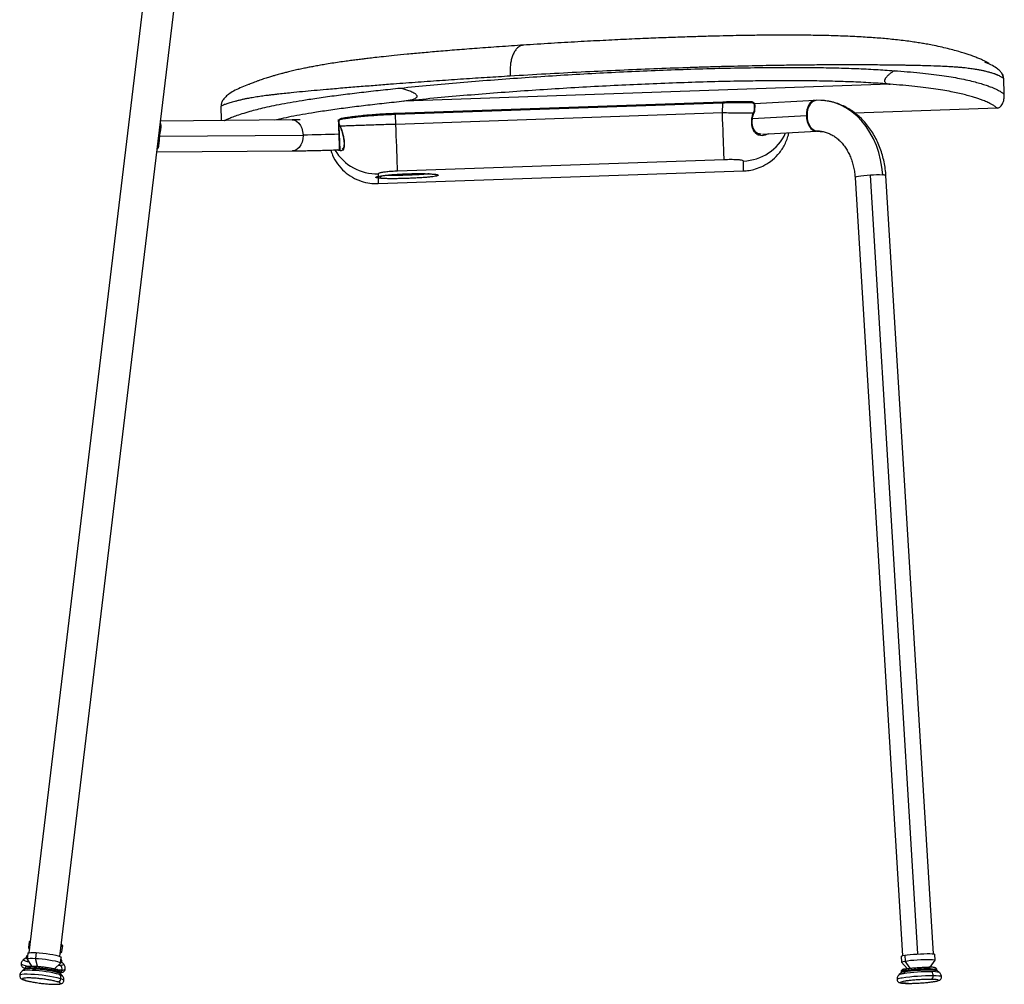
# Model space of a CAD drawing. Header units: millimetres. Extents: x 30 to 368, y 120 to 201.
# Tile 4 of 14: x 105 to 156, y 121 to 171. Entities that reach past the tile are written whole.
import ezdxf

# ---------------------------------------------------------------- set-up
doc = ezdxf.new("R2010")
doc.units = ezdxf.units.MM

msp = doc.modelspace()

# ---------------------------------------------------------------- linework, layer by layer
at = {"color": 7, "linetype": 'Continuous', "lineweight": 25}
for p, q in [((105.254, 122.639), (111.797, 177.004)), ((106.843, 122.448), (113.385, 176.813)), ((130.823, 169.571), (130.82, 169.57)), ((130.831, 169.571), (130.827, 169.57)), ((149.767, 167.549), (124.636, 166.666)), ((155.679, 167.03), (155.65, 167.839)), ((141.115, 166.624), (124.201, 166.034)), ((141.116, 166.573), (124.203, 165.982)), ((141.103, 166.063), (141.116, 166.573)), ((145.88, 166.714), (142.764, 166.54)), ((145.904, 166.712), (145.834, 166.708)), ((145.88, 166.714), (145.835, 166.708)), ((145.905, 166.712), (145.955, 166.718)), ((146.195, 166.714), (145.955, 166.716)), ((115.201, 165.673), (115.175, 166.417)), ((141.103, 166.063), (124.216, 165.474)), ((142.719, 166.03), (142.759, 166.126)), ((142.781, 166.212), (142.788, 166.441)), ((155.303, 166.316), (147.953, 166.058)), ((118.854, 165.702), (112.042, 165.647)), ((124.216, 165.474), (124.203, 165.982)), ((121.28, 164.982), (121.278, 164.982)), ((121.28, 164.982), (121.309, 164.16)), ((121.283, 165.456), (121.33, 165.359)), ((121.286, 165.478), (121.335, 165.376)), ((143.173, 164.961), (145.97, 165.117)), ((146.004, 165.117), (146.124, 165.114)), ((119.414, 164.902), (111.986, 164.842)), ((111.849, 164.045), (118.867, 164.102)), ((111.849, 164.045), (118.868, 164.102)), ((121.347, 164.162), (121.309, 164.16)), ((141.187, 163.643), (124.301, 163.054)), ((123.305, 162.407), (142.184, 163.066)), ((123.304, 162.919), (123.304, 162.782)), ((125.364, 162.929), (125.386, 162.929)), ((147.958, 162.725), (150.413, 122.482)), ((152.01, 122.579), (149.556, 162.823)), ((105.246, 123.2), (105.211, 122.904)), ((105.213, 122.894), (105.273, 122.8)), ((106.948, 122.695), (106.984, 122.991)), ((105.096, 122.375), (104.97, 122.289)), ((105.102, 122.417), (105.096, 122.368)), ((105.175, 122.607), (105.139, 122.311)), ((105.142, 122.301), (105.367, 121.949)), ((105.609, 122.643), (105.573, 122.347)), ((106.862, 122.609), (106.943, 122.686)), ((106.877, 122.102), (106.912, 122.398)), ((150.34, 122.446), (150.358, 122.148)), ((150.531, 122.506), (150.549, 122.207)), ((151.844, 121.89), (152.103, 122.249)), ((152.105, 122.254), (152.087, 122.553)), ((104.832, 122.065), (104.832, 122.065)), ((105.034, 121.788), (104.899, 121.696)), ((105.03, 121.824), (105.025, 121.782)), ((105.483, 121.813), (105.408, 121.724)), ((105.489, 121.862), (105.483, 121.813)), ((106.569, 121.804), (106.871, 122.093)), ((106.932, 122.147), (106.938, 122.196)), ((107.035, 122.04), (106.933, 122.154)), ((107.116, 121.79), (107.116, 121.79)), ((150.361, 122.143), (150.662, 121.817)), ((150.541, 121.711), (150.544, 121.661)), ((152.313, 121.617), (152.183, 121.718)), ((152.188, 121.714), (152.185, 121.76)), ((104.761, 121.472), (104.761, 121.471)), ((105.332, 121.519), (105.332, 121.519)), ((106.964, 121.447), (106.855, 121.569)), ((106.862, 121.561), (106.867, 121.603)), ((107.045, 121.197), (107.045, 121.197)), ((150.137, 121.251), (150.137, 121.251)), ((150.346, 121.606), (150.229, 121.49)), ((150.339, 121.648), (150.341, 121.602)), ((150.388, 121.33), (150.389, 121.329)), ((150.544, 121.661), (150.453, 121.552)), ((152.433, 121.391), (152.433, 121.391))]:
    msp.add_line(p, q, dxfattribs=at)
at = {"color": 8, "linetype": 'Continuous', "lineweight": 25}
for p, q in [((121.254, 165.733), (121.28, 164.982)), ((145.441, 165.916), (142.654, 165.76)), ((142.977, 164.983), (142.959, 164.99)), ((145.937, 165.117), (145.97, 165.117)), ((146.124, 165.117), (145.98, 165.119)), ((146.004, 165.118), (145.98, 165.119)), ((146.222, 165.109), (146.124, 165.117)), ((118.857, 164.102), (118.87, 164.102)), ((121.27, 164.117), (121.204, 164.157)), ((124.789, 162.918), (124.791, 162.841)), ((151.213, 122.576), (148.757, 162.844)), ((105.678, 121.936), (105.573, 122.347)), ((150.807, 121.836), (150.549, 122.207)), ((150.475, 121.778), (150.438, 121.761)), ((105.036, 121.214), (105.113, 121.193)), ((106.73, 121.129), (106.705, 121.135))]:
    msp.add_line(p, q, dxfattribs=at)
at = {"color": 7, "linetype": 'Continuous', "lineweight": 25, "flags": 128}
for points in [[(141.116, 166.573), (141.116, 166.583), (141.116, 166.593), (141.115, 166.601), (141.115, 166.609), (141.115, 166.616), (141.115, 166.62), (141.115, 166.623), (141.115, 166.624)], [(142.608, 166.636), (142.607, 166.636), (142.602, 166.636)], [(124.203, 165.982), (124.203, 165.992), (124.202, 166.002), (124.202, 166.011), (124.202, 166.019), (124.202, 166.025), (124.201, 166.03), (124.201, 166.033), (124.201, 166.034)], [(141.187, 163.643), (141.186, 163.692), (141.183, 163.776), (141.179, 163.893), (141.174, 164.043), (141.167, 164.223), (141.16, 164.431), (141.152, 164.663), (141.143, 164.916), (141.134, 165.186), (141.124, 165.471), (141.113, 165.764), (141.103, 166.063)], [(142.754, 166.212), (142.758, 166.34), (142.762, 166.441)], [(145.441, 165.916), (145.456, 165.763), (145.487, 165.616), (145.535, 165.48), (145.597, 165.36), (145.671, 165.26), (145.755, 165.185), (145.845, 165.137), (145.937, 165.117)], [(124.301, 163.054), (124.299, 163.102), (124.296, 163.186), (124.292, 163.304), (124.287, 163.453), (124.281, 163.633), (124.273, 163.841), (124.265, 164.073), (124.256, 164.326), (124.247, 164.597), (124.237, 164.881), (124.227, 165.175), (124.216, 165.474)], [(105.326, 123.232), (105.268, 123.219), (105.246, 123.201), (105.262, 123.177), (105.315, 123.151), (105.316, 123.15)], [(106.904, 122.959), (106.961, 122.972), (106.984, 122.991), (106.968, 123.014), (106.915, 123.041), (106.914, 123.041)], [(105.141, 122.327), (105.123, 122.337), (105.097, 122.361), (105.096, 122.368)], [(105.096, 122.368), (105.097, 122.361), (105.123, 122.337), (105.141, 122.327)], [(105.142, 122.301), (105.139, 122.31), (105.158, 122.329), (105.214, 122.343), (105.305, 122.35), (105.426, 122.352), (105.573, 122.347)], [(105.175, 122.607), (105.194, 122.625), (105.25, 122.638), (105.34, 122.646), (105.462, 122.648), (105.609, 122.643)], [(105.573, 122.347), (105.739, 122.336), (105.917, 122.32), (106.098, 122.298), (106.276, 122.272), (106.442, 122.244), (106.589, 122.214), (106.711, 122.184), (106.801, 122.154), (106.858, 122.127), (106.877, 122.104), (106.871, 122.093)], [(105.609, 122.643), (105.775, 122.632), (105.952, 122.615), (106.134, 122.594), (106.312, 122.568), (106.478, 122.54), (106.625, 122.51), (106.746, 122.479), (106.837, 122.45), (106.893, 122.423), (106.912, 122.399), (106.912, 122.398)], [(106.869, 122.663), (106.926, 122.676), (106.948, 122.695), (106.948, 122.695)], [(150.34, 122.446), (150.341, 122.45), (150.368, 122.468), (150.433, 122.486), (150.531, 122.506)], [(150.361, 122.143), (150.359, 122.152), (150.387, 122.169), (150.451, 122.188), (150.549, 122.207)], [(150.531, 122.506), (150.659, 122.525), (150.812, 122.543), (150.982, 122.559), (151.162, 122.572), (151.344, 122.583), (151.521, 122.589), (151.684, 122.592), (151.827, 122.591), (151.943, 122.586), (152.027, 122.576), (152.075, 122.564), (152.087, 122.553)], [(150.549, 122.207), (150.678, 122.227), (150.83, 122.245), (151, 122.261), (151.18, 122.274), (151.363, 122.284), (151.539, 122.291), (151.702, 122.294), (151.845, 122.293), (151.961, 122.287), (152.045, 122.278), (152.093, 122.266), (152.104, 122.25), (152.103, 122.249)], [(106.855, 121.569), (106.853, 121.57), (106.812, 121.596), (106.738, 121.624), (106.633, 121.654), (106.501, 121.684), (106.349, 121.713), (106.18, 121.741), (106.002, 121.766), (105.822, 121.786), (105.647, 121.802), (105.483, 121.813)], [(105.483, 121.813), (105.647, 121.802), (105.822, 121.786), (106.002, 121.766), (106.18, 121.741), (106.349, 121.713), (106.501, 121.684), (106.633, 121.654), (106.738, 121.624), (106.812, 121.596), (106.853, 121.57), (106.855, 121.569)], [(106.932, 122.147), (106.922, 122.134), (106.879, 122.118)], [(106.879, 122.118), (106.922, 122.134), (106.932, 122.147)], [(152.183, 121.718), (152.183, 121.719), (152.145, 121.732), (152.073, 121.742), (151.971, 121.749), (151.841, 121.752), (151.69, 121.752), (151.521, 121.747), (151.343, 121.739), (151.162, 121.728), (150.985, 121.714), (150.819, 121.698), (150.67, 121.68), (150.544, 121.661)], [(150.544, 121.661), (150.67, 121.68), (150.819, 121.698), (150.985, 121.714), (151.162, 121.728), (151.343, 121.739), (151.521, 121.747), (151.69, 121.752), (151.841, 121.752), (151.971, 121.749), (152.073, 121.742), (152.145, 121.732), (152.183, 121.719), (152.183, 121.718)], [(151.838, 121.802), (151.836, 121.821), (151.831, 121.839), (151.824, 121.855), (151.816, 121.869), (151.806, 121.88), (151.794, 121.887), (151.782, 121.891), (151.77, 121.891)]]:
    msp.add_lwpolyline(points, dxfattribs=at)
at = {"color": 8, "linetype": 'Continuous', "lineweight": 25, "flags": 128}
for points in [[(142.626, 166.585), (142.626, 166.596), (142.625, 166.606), (142.622, 166.615), (142.619, 166.624), (142.616, 166.63), (142.612, 166.634), (142.608, 166.636)], [(145.835, 166.708), (145.816, 166.704), (145.724, 166.661), (145.641, 166.589), (145.568, 166.49), (145.51, 166.368), (145.469, 166.227), (145.445, 166.075), (145.441, 165.916)], [(145.98, 165.119), (145.872, 165.145), (145.769, 165.209), (145.678, 165.309), (145.601, 165.44), (145.543, 165.595), (145.507, 165.766), (145.495, 165.944), (145.507, 166.121), (145.543, 166.288), (145.601, 166.437), (145.678, 166.559), (145.769, 166.649), (145.872, 166.703), (145.905, 166.712)], [(149.392, 162.855), (149.353, 163.252), (149.284, 163.641), (149.187, 164.02), (149.061, 164.385), (148.909, 164.733), (148.731, 165.061), (148.529, 165.366), (148.305, 165.645), (148.061, 165.896), (147.799, 166.117), (147.52, 166.305), (147.229, 166.46), (146.926, 166.579), (146.615, 166.662), (146.299, 166.709), (146.196, 166.715)], [(142.738, 166.146), (142.746, 166.141), (142.753, 166.136), (142.757, 166.131), (142.759, 166.128), (142.759, 166.126)], [(118.854, 165.702), (118.967, 165.687), (119.083, 165.633), (119.189, 165.543), (119.279, 165.423), (119.348, 165.277), (119.394, 165.112), (119.413, 164.938)], [(119.414, 164.902), (119.401, 164.727), (119.362, 164.56), (119.299, 164.41), (119.214, 164.283), (119.112, 164.187), (118.998, 164.126), (118.877, 164.103), (118.867, 164.102)], [(123.304, 162.782), (123.334, 162.785), (123.351, 162.789)], [(148.757, 162.844), (148.581, 162.831), (148.414, 162.816), (148.263, 162.799), (148.137, 162.78), (148.041, 162.762), (147.981, 162.743), (147.959, 162.727), (147.958, 162.725)], [(105.234, 122.156), (105.163, 122.175), (105.058, 122.208), (104.99, 122.239), (104.96, 122.266), (104.97, 122.289), (104.972, 122.29)], [(105.102, 122.418), (105.102, 122.411), (105.129, 122.386), (105.147, 122.377)], [(105.185, 121.923), (105.056, 121.956), (104.941, 121.993), (104.866, 122.026), (104.834, 122.056), (104.832, 122.065)], [(105.185, 121.923), (105.056, 121.956), (104.941, 121.992), (104.866, 122.026), (104.834, 122.056), (104.832, 122.064)], [(105.03, 121.824), (105.032, 121.829), (105.061, 121.847), (105.125, 121.859), (105.22, 121.866), (105.343, 121.867), (105.489, 121.862)], [(106.894, 121.979), (106.772, 121.974), (106.747, 121.974)], [(106.953, 121.742), (106.819, 121.736), (106.785, 121.736)], [(106.953, 121.741), (106.819, 121.736), (106.785, 121.736)], [(106.884, 122.168), (106.928, 122.183), (106.938, 122.196)], [(107.035, 122.04), (107.042, 122.031), (107.031, 122.008), (106.981, 121.99), (106.894, 121.979)], [(151.838, 121.802), (151.968, 121.799), (152.07, 121.792), (152.142, 121.782), (152.18, 121.768), (152.185, 121.76)], [(105.332, 121.519), (105.15, 121.525), (104.997, 121.524), (104.879, 121.515), (104.8, 121.5), (104.763, 121.478), (104.761, 121.471)], [(105.332, 121.519), (105.15, 121.525), (104.997, 121.524), (104.879, 121.515), (104.8, 121.5), (104.763, 121.478), (104.761, 121.472)], [(105.036, 121.214), (105.009, 121.218), (105.007, 121.219)], [(152.433, 121.391), (152.426, 121.401), (152.379, 121.418), (152.29, 121.43), (152.163, 121.439), (152.002, 121.443)], [(152.433, 121.391), (152.426, 121.402), (152.379, 121.418), (152.29, 121.431), (152.163, 121.439), (152.002, 121.443)]]:
    msp.add_lwpolyline(points, dxfattribs=at)
at = {"color": 8, "linetype": 'Continuous', "lineweight": 25}
for centre, radius, start, end in [((142.683, 166.001), 0.0458, 39.7539, 76.1963), ((142.766, 166.377), 0.165, 265.9011, 275.0659), ((142.773, 166.605), 0.165, 265.8988, 275.0705), ((-190.841, 154.159), 312.306, 1.98613, 2.1239), ((-63.351, 158.268), 184.751, 1.82771, 2.0828), ((121.304, 165.465), 0.0227, 145.0564, 202.2151), ((121.347, 165.363), 0.0177, 133.0572, 193.7838), ((142.101, 166.076), 2.5, 271.92, 335.1923), ((123.215, 165.419), 2.502, 210.6483, 272.034), ((121.319, 164.139), 0.053, 157.4324, 204.8642), ((123.289, 162.881), 0.19, 274.7118, 337.644), ((149.427, 162.599), 0.258, 60.1069, 97.7576), ((105.219, 120.49), 1.249, 81.2733, 104.7354), ((106.797, 121.754), 0.156, 296.1677, 355.365), ((106.988, 121.921), 0.183, 258.7362, 314.2136), ((106.988, 121.921), 0.183, 258.7362, 314.2136), ((150.524, 121.409), 0.302, 86.8677, 127.8396), ((106.736, 121.517), 0.156, 33.2155, 87.2238), ((106.784, 121.237), 0.277, 49.2819, 79.9937), ((106.882, 121.09), 0.194, 33.2155, 87.2238), ((106.882, 121.09), 0.194, 33.2155, 87.2238), ((150.369, 120.951), 0.379, 86.9923, 127.6269), ((150.369, 120.952), 0.378, 86.9843, 127.6405), ((150.507, 120.919), 0.635, 94.7993, 115.8077), ((152.018, 120.617), 1.043, 73.5588, 95.1091)]:
    msp.add_arc(centre, radius, start, end, dxfattribs=at)
at = {"color": 7, "linetype": 'Continuous', "lineweight": 25}
for centre, radius, start, end in [((121.389, 165.727), 0.043, 93.9898, 191.608), ((118.61, 237.921), 72.988, 270.63076, 272.09464), ((146.033, 163.403), 1.716, 91.7872, 93.1938), ((118.257, 164.897), 1.157, 0.2435, 2.0115), ((149.18, 156.735), 6.123, 88.0203, 93.9645), ((105.318, 122.98), 0.131, 215.2288, 253.3587), ((105.316, 120.758), 1.068, 81.0075, 105.3271), ((105.323, 120.629), 1.194, 82.3107, 104.0239), ((105.12, 114.964), 6.766, 75.3452, 87.5568), ((105.235, 115.903), 5.965, 75.3452, 87.5568), ((106.659, 121.691), 0.0861, 348.344, 83.1569), ((106.615, 121.784), 0.34, 352.8991, 35.0451), ((151.795, 113.141), 8.661, 89.7135, 98.3276), ((105.015, 114.11), 7.415, 75.3452, 87.5568), ((105.015, 114.11), 7.415, 75.3452, 87.5568), ((106.725, 121.296), 0.167, 271.8181, 356.054), ((106.596, 121.326), 0.299, 351.9282, 37.8568), ((150.587, 121.119), 0.543, 94.5806, 116.3707), ((151.948, 110.676), 10.767, 89.7135, 98.3276), ((151.948, 110.676), 10.767, 89.7135, 98.3276), ((151.876, 111.831), 9.825, 89.7135, 98.3276), ((151.841, 121.41), 0.164, 294.4061, 11.4425), ((151.641, 121.433), 0.361, 1.5619, 37.9896)]:
    msp.add_arc(centre, radius, start, end, dxfattribs=at)
for points, knots in [([(154.89, 168.616), (154.891, 168.616), (154.895, 168.617), (154.884, 168.627), (154.856, 168.646), (154.81, 168.672), (154.754, 168.701), (154.673, 168.742), (154.592, 168.78), (154.477, 168.832), (154.319, 168.9), (154.108, 168.983), (153.886, 169.063), (153.651, 169.141), (153.401, 169.218), (153.103, 169.302), (152.756, 169.392), (152.368, 169.483), (151.994, 169.561), (151.663, 169.624), (151.368, 169.674), (151.067, 169.722), (150.726, 169.77), (150.356, 169.816), (149.969, 169.86), (149.457, 169.91), (148.792, 169.963), (147.922, 170.014), (146.992, 170.051), (146.039, 170.075), (145.143, 170.085), (144.32, 170.088), (143.681, 170.085), (143.178, 170.081), (142.75, 170.076), (142.235, 170.069), (141.627, 170.057), (140.927, 170.042), (140.136, 170.021), (139.256, 169.993), (138.291, 169.959), (137.242, 169.918), (136.111, 169.868), (134.898, 169.809), (133.601, 169.74), (132.219, 169.66), (131.276, 169.599), (130.789, 169.568)], [0, 0, 0, 0, 0.005332, 0.028157, 0.048026, 0.064835, 0.078503, 0.089398, 0.10021, 0.111443, 0.133152, 0.155596, 0.1775, 0.194077, 0.212741, 0.233898, 0.25626, 0.278407, 0.299345, 0.313876, 0.325832, 0.338472, 0.35236, 0.367944, 0.383422, 0.397832, 0.42637, 0.457015, 0.490516, 0.522011, 0.551142, 0.577429, 0.60094, 0.612005, 0.625327, 0.6415, 0.6605, 0.682323, 0.70695, 0.7343, 0.764268, 0.796834, 0.831982, 0.869743, 0.910267, 0.953658, 1, 1, 1, 1]), ([(130.819, 169.571), (130.4, 169.543), (129.595, 169.489), (128.445, 169.405), (127.396, 169.324), (126.447, 169.246), (125.589, 169.172), (124.826, 169.101), (124.161, 169.035), (123.605, 168.977), (123.155, 168.928), (122.804, 168.887), (122.511, 168.852), (122.235, 168.818), (121.941, 168.78), (121.623, 168.737), (121.271, 168.686), (120.905, 168.63), (120.561, 168.575), (120.249, 168.521), (119.977, 168.471), (119.72, 168.422), (119.47, 168.372), (119.206, 168.316), (118.934, 168.254), (118.68, 168.193), (118.456, 168.136), (118.275, 168.089), (118.13, 168.049), (118.014, 168.016), (117.913, 167.987), (117.818, 167.96), (117.725, 167.932), (117.616, 167.899), (117.496, 167.861), (117.367, 167.819), (117.236, 167.774), (117.097, 167.725), (116.959, 167.673), (116.83, 167.622), (116.725, 167.578), (116.641, 167.543), (116.614, 167.533), (116.599, 167.528)], [0, 0, 0, 0, 0.051943, 0.099837, 0.144022, 0.184503, 0.221163, 0.255468, 0.285461, 0.311076, 0.332324, 0.34896, 0.36177, 0.375065, 0.389242, 0.404999, 0.422731, 0.442948, 0.462564, 0.478722, 0.494681, 0.507959, 0.522567, 0.53885, 0.55673, 0.575136, 0.590528, 0.60484, 0.615986, 0.625883, 0.634601, 0.643309, 0.65421, 0.668802, 0.687026, 0.7088, 0.734016, 0.762534, 0.800992, 0.844044, 0.891555, 0.943457, 1, 1, 1, 1]), ([(155.65, 167.839), (155.648, 167.841), (155.644, 167.845), (155.607, 167.873), (155.55, 167.911), (155.473, 167.956), (155.404, 167.99), (155.347, 168.015), (155.315, 168.029), (155.28, 168.043), (155.243, 168.057), (155.203, 168.072), (155.141, 168.094), (155.045, 168.125), (154.894, 168.169), (154.744, 168.207), (154.618, 168.234), (154.538, 168.251), (154.451, 168.268), (154.356, 168.286), (154.253, 168.304), (154.14, 168.323), (154.017, 168.342), (153.885, 168.361), (153.739, 168.38), (153.573, 168.398), (153.378, 168.416), (153.148, 168.434), (152.877, 168.451), (152.561, 168.467), (152.124, 168.486), (151.536, 168.505), (150.963, 168.519), (150.547, 168.526), (150.323, 168.53), (150.092, 168.533), (149.854, 168.537), (149.61, 168.539), (149.133, 168.544), (148.405, 168.549), (147.405, 168.551), (146.381, 168.547), (145.342, 168.538), (144.156, 168.523), (142.823, 168.5), (141.709, 168.474), (140.961, 168.455), (140.577, 168.444), (140.193, 168.433), (139.811, 168.421), (139.428, 168.408), (138.602, 168.38), (137.317, 168.332), (135.564, 168.257), (133.775, 168.171), (131.953, 168.075), (130.738, 168.003), (130.124, 167.967)], [0, 0, 0, 0, 0.036659, 0.074743, 0.114253, 0.141116, 0.168616, 0.175927, 0.183283, 0.190686, 0.198135, 0.205629, 0.213168, 0.23046, 0.250647, 0.273722, 0.281071, 0.288671, 0.296522, 0.304625, 0.312981, 0.321592, 0.330457, 0.339573, 0.348535, 0.358483, 0.369416, 0.381341, 0.394265, 0.40819, 0.423112, 0.447928, 0.473706, 0.480622, 0.487607, 0.49466, 0.50178, 0.508967, 0.516221, 0.543282, 0.570111, 0.596753, 0.623246, 0.649605, 0.686253, 0.722585, 0.732052, 0.741498, 0.750924, 0.760329, 0.769713, 0.779076, 0.821199, 0.864347, 0.908539, 0.953764, 1, 1, 1, 1]), ([(155.65, 167.839), (155.644, 167.885), (155.632, 167.981), (155.557, 168.12), (155.439, 168.257), (155.248, 168.409), (154.988, 168.559), (154.775, 168.641), (154.667, 168.683)], [0, 0, 0, 0, 0.100069, 0.211637, 0.342032, 0.49677, 0.746463, 1, 1, 1, 1]), ([(124.445, 167.35), (124.954, 167.402), (125.969, 167.506), (127.534, 167.643), (129.11, 167.769), (130.704, 167.885), (132.314, 167.991), (133.938, 168.087), (135.573, 168.173), (137.215, 168.248), (138.859, 168.313), (140.501, 168.364), (142.141, 168.401), (143.596, 168.419), (144.862, 168.422), (145.939, 168.415), (147, 168.395), (148.035, 168.362), (149.039, 168.315), (149.665, 168.27), (149.978, 168.248)], [0, 0, 0, 0, 0.062657, 0.124781, 0.18668, 0.248579, 0.310598, 0.372826, 0.435114, 0.497451, 0.559716, 0.621831, 0.683969, 0.746378, 0.78833, 0.830494, 0.872583, 0.914806, 0.957404, 1, 1, 1, 1]), ([(149.978, 168.248), (149.899, 168.192), (149.78, 168.107), (149.626, 167.969), (149.542, 167.873), (149.502, 167.798), (149.489, 167.76), (149.483, 167.724), (149.488, 167.684), (149.512, 167.643), (149.596, 167.579), (149.689, 167.563), (149.762, 167.551)], [0, 0, 0, 0, 0.250488, 0.376183, 0.501212, 0.535746, 0.567053, 0.596906, 0.627371, 0.683442, 0.752852, 1, 1, 1, 1]), ([(149.978, 168.248), (150.208, 168.231), (150.67, 168.197), (151.313, 168.137), (151.91, 168.071), (152.452, 168.001), (152.938, 167.927), (153.393, 167.846), (153.805, 167.758), (154.172, 167.667), (154.482, 167.579), (154.743, 167.496), (155.007, 167.401), (155.244, 167.3), (155.431, 167.203), (155.553, 167.126), (155.627, 167.071), (155.671, 167.036), (155.676, 167.032), (155.679, 167.03)], [0, 0, 0, 0, 0.042169, 0.084473, 0.127145, 0.16979, 0.212097, 0.254314, 0.305005, 0.355544, 0.405616, 0.455485, 0.505276, 0.58828, 0.671072, 0.753493, 0.835687, 0.917826, 1, 1, 1, 1]), ([(155.629, 167.854), (155.629, 167.903), (155.629, 168.001), (155.555, 168.109), (155.517, 168.163)], [0, 0, 0, 0, 0.499972, 1, 1, 1, 1]), ([(130.124, 167.967), (129.728, 167.942), (128.921, 167.893), (127.704, 167.813), (126.459, 167.728), (125.196, 167.638), (124.084, 167.555), (123.119, 167.48), (122.292, 167.414), (121.447, 167.345), (120.674, 167.279), (119.982, 167.217), (119.374, 167.161), (118.724, 167.097), (118.275, 167.049), (117.995, 167.018), (117.907, 167.008), (117.821, 166.998), (117.736, 166.988), (117.653, 166.978), (117.487, 166.957), (117.24, 166.925), (116.927, 166.878), (116.671, 166.833), (116.464, 166.794), (116.3, 166.759), (116.163, 166.727), (116.024, 166.693), (115.889, 166.658), (115.751, 166.62), (115.629, 166.584), (115.486, 166.538), (115.349, 166.49), (115.245, 166.448), (115.186, 166.422), (115.179, 166.419), (115.175, 166.417)], [0, 0, 0, 0, 0.042987, 0.087404, 0.133268, 0.180527, 0.229156, 0.260586, 0.29378, 0.328747, 0.365481, 0.394079, 0.42372, 0.454393, 0.496391, 0.502016, 0.507669, 0.51335, 0.519058, 0.524793, 0.530555, 0.55428, 0.580924, 0.61052, 0.629348, 0.649197, 0.670052, 0.684242, 0.709478, 0.735033, 0.760911, 0.78711, 0.842505, 0.896458, 0.948959, 1, 1, 1, 1]), ([(116.6, 167.528), (116.48, 167.485), (116.243, 167.401), (115.905, 167.244), (115.628, 167.08), (115.42, 166.914), (115.281, 166.757), (115.188, 166.59), (115.179, 166.471), (115.175, 166.415)], [0, 0, 0, 0, 0.206816, 0.406293, 0.58982, 0.712476, 0.820311, 0.914425, 1, 1, 1, 1]), ([(149.762, 167.551), (149.438, 167.575), (148.79, 167.623), (147.744, 167.673), (146.672, 167.706), (145.563, 167.725), (144.425, 167.73), (143.26, 167.724), (141.952, 167.706), (140.511, 167.674), (138.914, 167.624), (137.315, 167.562), (135.696, 167.487), (134.077, 167.402), (132.46, 167.307), (130.856, 167.202), (129.274, 167.086), (127.708, 166.96), (126.16, 166.824), (125.155, 166.721), (124.651, 166.669)], [0, 0, 0, 0, 0.04483, 0.08948, 0.134283, 0.177755, 0.223336, 0.269295, 0.314256, 0.375621, 0.436097, 0.498654, 0.560449, 0.62354, 0.68682, 0.749256, 0.812167, 0.874393, 0.93705, 1, 1, 1, 1]), ([(149.767, 167.549), (149.767, 167.549), (149.767, 167.549), (149.768, 167.549), (149.768, 167.549), (149.769, 167.549), (149.769, 167.549), (149.769, 167.549), (149.769, 167.549), (149.767, 167.55), (149.764, 167.55), (149.762, 167.551)], [0, 0, 0, 0, 0.045265, 0.083228, 0.115533, 0.144795, 0.174442, 0.207785, 0.247216, 0.413469, 1, 1, 1, 1]), ([(155.303, 166.316), (155.302, 166.317), (155.3, 166.319), (155.28, 166.335), (155.248, 166.361), (155.2, 166.397), (155.142, 166.437), (155.075, 166.478), (155.007, 166.516), (154.926, 166.559), (154.828, 166.606), (154.715, 166.656), (154.578, 166.712), (154.41, 166.774), (154.205, 166.843), (153.966, 166.916), (153.691, 166.992), (153.376, 167.069), (153.022, 167.146), (152.616, 167.222), (152.147, 167.297), (151.627, 167.369), (151.055, 167.435), (150.436, 167.496), (149.99, 167.531), (149.767, 167.549)], [0, 0, 0, 0, 0.057073, 0.112551, 0.170396, 0.225842, 0.282003, 0.319323, 0.355047, 0.391311, 0.429178, 0.465636, 0.500709, 0.543677, 0.585261, 0.625519, 0.669828, 0.711543, 0.750798, 0.79279, 0.834283, 0.875535, 0.917163, 0.958463, 1, 1, 1, 1]), ([(124.445, 167.35), (124.588, 167.315), (124.808, 167.262), (125.063, 167.153), (125.196, 167.072), (125.26, 167.014), (125.288, 166.972), (125.298, 166.947), (125.302, 166.924), (125.3, 166.892), (125.279, 166.853), (125.201, 166.791), (124.99, 166.719), (124.787, 166.689), (124.651, 166.669)], [0, 0, 0, 0, 0.249786, 0.381719, 0.449143, 0.498973, 0.514399, 0.528475, 0.541896, 0.555463, 0.585885, 0.624479, 0.749492, 1, 1, 1, 1]), ([(155.303, 166.316), (155.328, 166.319), (155.38, 166.326), (155.455, 166.37), (155.524, 166.439), (155.607, 166.57), (155.672, 166.772), (155.676, 166.943), (155.679, 167.03)], [0, 0, 0, 0, 0.083999, 0.178969, 0.289164, 0.415832, 0.704658, 1, 1, 1, 1]), ([(124.651, 166.669), (124.647, 166.668), (124.64, 166.667), (124.635, 166.666), (124.633, 166.666), (124.633, 166.666), (124.633, 166.666), (124.633, 166.666), (124.633, 166.666), (124.633, 166.666), (124.634, 166.666), (124.635, 166.666), (124.635, 166.666), (124.636, 166.666)], [0, 0, 0, 0, 0.633392, 0.80242, 0.833146, 0.857329, 0.872456, 0.885261, 0.897518, 0.911051, 0.927365, 0.958843, 1, 1, 1, 1]), ([(142.602, 166.636), (142.485, 166.638), (142.251, 166.642), (141.881, 166.641), (141.501, 166.636), (141.244, 166.628), (141.115, 166.624)], [0, 0, 0, 0, 0.249205, 0.498406, 0.748401, 1, 1, 1, 1]), ([(142.626, 166.585), (142.507, 166.587), (142.269, 166.591), (141.893, 166.59), (141.508, 166.585), (141.247, 166.577), (141.116, 166.573)], [0, 0, 0, 0, 0.249998, 0.498422, 0.748413, 1, 1, 1, 1]), ([(142.788, 166.441), (142.788, 166.454), (142.787, 166.479), (142.777, 166.517), (142.76, 166.551), (142.729, 166.591), (142.678, 166.627), (142.631, 166.633), (142.608, 166.636)], [0, 0, 0, 0, 0.123028, 0.248591, 0.374822, 0.501899, 0.752598, 1, 1, 1, 1]), ([(142.762, 166.441), (142.761, 166.45), (142.761, 166.47), (142.753, 166.498), (142.74, 166.523), (142.717, 166.552), (142.679, 166.579), (142.644, 166.583), (142.626, 166.585)], [0, 0, 0, 0, 0.124103, 0.24876, 0.373137, 0.49832, 0.748376, 1, 1, 1, 1]), ([(149.552, 162.822), (149.55, 162.876), (149.542, 163.052), (149.5, 163.349), (149.427, 163.71), (149.327, 164.061), (149.202, 164.4), (149.053, 164.725), (148.88, 165.033), (148.684, 165.321), (148.468, 165.588), (148.232, 165.83), (147.979, 166.046), (147.711, 166.234), (147.43, 166.393), (147.139, 166.522), (146.84, 166.62), (146.535, 166.683), (146.319, 166.714), (146.205, 166.714), (146.195, 166.714)], [0, 0, 0, 0, 0.0263843, 0.0877346, 0.1491161, 0.2105206, 0.2719329, 0.3333274, 0.3946673, 0.455904, 0.5169787, 0.5778264, 0.6383829, 0.698593, 0.75842, 0.8178532, 0.8769121, 0.935647, 0.9941344, 1, 1, 1, 1]), ([(124.201, 166.033), (124.064, 166.028), (123.789, 166.017), (123.381, 165.994), (122.986, 165.966), (122.609, 165.933), (122.255, 165.896), (121.93, 165.856), (121.634, 165.814), (121.469, 165.785), (121.386, 165.77)], [0, 0, 0, 0, 0.124741, 0.249535, 0.374927, 0.499762, 0.624247, 0.749785, 0.874838, 1, 1, 1, 1]), ([(142.694, 166.046), (142.57, 166.047), (142.322, 166.051), (141.925, 166.055), (141.518, 166.06), (141.241, 166.062), (141.103, 166.063)], [0, 0, 0, 0, 0.24871, 0.498302, 0.749322, 1, 1, 1, 1]), ([(143.019, 164.977), (143.002, 164.978), (142.94, 164.984), (142.856, 165.039), (142.769, 165.131), (142.71, 165.237), (142.667, 165.363), (142.639, 165.53), (142.644, 165.71), (142.672, 165.886), (142.703, 165.981), (142.719, 166.031)], [0, 0, 0, 0, 0.050288, 0.188378, 0.299181, 0.403957, 0.503927, 0.624823, 0.789849, 0.889, 1, 1, 1, 1]), ([(142.694, 166.046), (142.702, 166.065), (142.715, 166.099), (142.731, 166.132), (142.738, 166.146)], [0, 0, 0, 0, 0.557643, 1, 1, 1, 1]), ([(142.738, 166.146), (142.742, 166.157), (142.751, 166.178), (142.753, 166.2), (142.754, 166.212)], [0, 0, 0, 0, 0.499144, 1, 1, 1, 1]), ([(142.759, 166.126), (142.765, 166.14), (142.777, 166.167), (142.78, 166.197), (142.781, 166.212)], [0, 0, 0, 0, 0.49642, 1, 1, 1, 1]), ([(112.028, 165.531), (112.033, 165.52), (112.044, 165.495), (112.053, 165.451), (112.059, 165.396), (112.058, 165.325), (112.05, 165.245), (112.036, 165.159), (112.023, 165.082), (112.005, 164.981), (111.993, 164.898), (111.986, 164.842)], [0, 0, 0, 0, 0.076917, 0.163931, 0.262357, 0.371793, 0.516371, 0.629888, 0.728851, 0.815084, 1, 1, 1, 1]), ([(119.264, 165.707), (119.221, 165.707), (119.087, 165.705), (118.95, 165.703), (118.865, 165.702), (118.856, 165.702)], [0, 0, 0, 0, 0.301841, 0.920326, 1, 1, 1, 1]), ([(121.375, 165.769), (121.358, 165.763), (121.327, 165.752), (121.288, 165.711), (121.268, 165.667), (121.257, 165.624), (121.253, 165.577), (121.258, 165.528), (121.269, 165.486), (121.278, 165.467), (121.283, 165.456)], [0, 0, 0, 0, 0.186121, 0.329077, 0.482314, 0.56147, 0.674193, 0.820946, 0.906786, 1, 1, 1, 1]), ([(121.347, 165.719), (121.331, 165.713), (121.3, 165.701), (121.272, 165.65), (121.262, 165.597), (121.262, 165.554), (121.27, 165.512), (121.28, 165.489), (121.286, 165.478)], [0, 0, 0, 0, 0.2491312, 0.4974548, 0.6228362, 0.7482566, 0.8739377, 1, 1, 1, 1]), ([(124.203, 165.982), (124.063, 165.977), (123.784, 165.966), (123.371, 165.943), (122.97, 165.915), (122.588, 165.882), (122.229, 165.845), (121.899, 165.805), (121.599, 165.763), (121.431, 165.733), (121.347, 165.719)], [0, 0, 0, 0, 0.125126, 0.249527, 0.374916, 0.49975, 0.624233, 0.749773, 0.874708, 1, 1, 1, 1]), ([(121.335, 165.376), (121.364, 165.302), (121.421, 165.154), (121.49, 164.903), (121.537, 164.654), (121.553, 164.429), (121.532, 164.25), (121.472, 164.136), (121.382, 164.087), (121.308, 164.107), (121.27, 164.117)], [0, 0, 0, 0, 0.125146, 0.250411, 0.375707, 0.500857, 0.625819, 0.750663, 0.875466, 1, 1, 1, 1]), ([(121.33, 165.359), (121.351, 165.307), (121.39, 165.207), (121.44, 165.048), (121.478, 164.902), (121.511, 164.74), (121.532, 164.579), (121.536, 164.439), (121.526, 164.343), (121.505, 164.264), (121.483, 164.213), (121.455, 164.202), (121.443, 164.197)], [0, 0, 0, 0, 0.11608, 0.22211, 0.317028, 0.402125, 0.539585, 0.643264, 0.729155, 0.803289, 0.921276, 1, 1, 1, 1]), ([(124.216, 165.474), (124.075, 165.47), (123.792, 165.461), (123.374, 165.449), (122.969, 165.436), (122.582, 165.423), (122.22, 165.41), (121.887, 165.398), (121.586, 165.386), (121.419, 165.379), (121.335, 165.376)], [0, 0, 0, 0, 0.125506, 0.250255, 0.375947, 0.500933, 0.625543, 0.751058, 0.875508, 1, 1, 1, 1]), ([(142.184, 163.066), (142.282, 163.073), (142.496, 163.088), (142.838, 163.168), (143.219, 163.316), (143.616, 163.559), (143.996, 163.91), (144.261, 164.287), (144.422, 164.634), (144.502, 164.858), (144.528, 164.996), (144.536, 165.037)], [0, 0, 0, 0, 0.088927, 0.194603, 0.317792, 0.4584, 0.614991, 0.784405, 0.872602, 0.96207, 1, 1, 1, 1]), ([(146.125, 165.114), (146.149, 165.113), (146.244, 165.112), (146.407, 165.077), (146.612, 165.009), (146.81, 164.91), (146.997, 164.782), (147.172, 164.629), (147.334, 164.451), (147.481, 164.25), (147.611, 164.029), (147.723, 163.789), (147.816, 163.533), (147.887, 163.265), (147.937, 162.994), (147.951, 162.812), (147.958, 162.725)], [0, 0, 0, 0, 0.028645, 0.110644, 0.192016, 0.27161, 0.349143, 0.424876, 0.499248, 0.572676, 0.645488, 0.717925, 0.790147, 0.862257, 0.934311, 1, 1, 1, 1]), ([(111.986, 164.842), (111.98, 164.788), (111.969, 164.68), (111.961, 164.527), (111.95, 164.414), (111.937, 164.339), (111.928, 164.303), (111.923, 164.285), (111.921, 164.28), (111.921, 164.279), (111.909, 164.241), (111.888, 164.215), (111.866, 164.189)], [0, 0, 0, 0, 0.197802, 0.396777, 0.594762, 0.694269, 0.766263, 0.785605, 0.791112, 0.792823, 0.793841, 1, 1, 1, 1]), ([(118.87, 164.102), (118.895, 164.103), (119, 164.103), (119.207, 164.106), (119.487, 164.111), (119.784, 164.116), (120.094, 164.124), (120.414, 164.132), (120.742, 164.142), (121.04, 164.151), (121.229, 164.158), (121.306, 164.16)], [0, 0, 0, 0, 0.039542, 0.165311, 0.290619, 0.415632, 0.54045, 0.665138, 0.789739, 0.914287, 1, 1, 1, 1]), ([(120.849, 164.145), (120.876, 164.055), (120.953, 163.798), (121.189, 163.417), (121.537, 163.029), (121.954, 162.728), (122.404, 162.526), (122.859, 162.414), (123.16, 162.409), (123.304, 162.407)], [0, 0, 0, 0, 0.087332, 0.248573, 0.410369, 0.569206, 0.721923, 0.866058, 1, 1, 1, 1]), ([(142.185, 163.578), (142.177, 163.587), (142.161, 163.605), (142.033, 163.627), (141.828, 163.644), (141.537, 163.652), (141.304, 163.646), (141.187, 163.643)], [0, 0, 0, 0, 0.186834, 0.373197, 0.560102, 0.779738, 1, 1, 1, 1]), ([(124.301, 163.054), (124.202, 163.049), (124.004, 163.041), (123.735, 163.017), (123.505, 162.988), (123.337, 162.953), (123.315, 162.93), (123.304, 162.919)], [0, 0, 0, 0, 0.186538, 0.372962, 0.559725, 0.779534, 1, 1, 1, 1]), ([(123.304, 162.691), (123.268, 162.697), (123.195, 162.71), (123.167, 162.734), (123.195, 162.757), (123.267, 162.773), (123.304, 162.782)], [0, 0, 0, 0, 0.250356, 0.499789, 0.748024, 1, 1, 1, 1]), ([(123.304, 162.782), (123.343, 162.79), (123.421, 162.806), (123.591, 162.831), (123.793, 162.854), (124.026, 162.875), (124.281, 162.894), (124.552, 162.909), (124.83, 162.92), (125.107, 162.927), (125.375, 162.93), (125.625, 162.928), (125.852, 162.922), (126.047, 162.912), (126.205, 162.898), (126.322, 162.882), (126.393, 162.863), (126.417, 162.843), (126.394, 162.822), (126.323, 162.8), (126.206, 162.779), (126.049, 162.758), (125.854, 162.738), (125.628, 162.72), (125.377, 162.704), (125.109, 162.69), (124.832, 162.678), (124.554, 162.67), (124.283, 162.664), (124.028, 162.662), (123.794, 162.664), (123.592, 162.669), (123.421, 162.678), (123.343, 162.687), (123.304, 162.691)], [0, 0, 0, 0, 0.0311457, 0.0624957, 0.0936367, 0.1249897, 0.1561274, 0.1874813, 0.2186171, 0.2499707, 0.2811064, 0.3124582, 0.3435935, 0.3749437, 0.4060872, 0.4374333, 0.468581, 0.4999218, 0.5310777, 0.562411, 0.5935766, 0.6249003, 0.6560766, 0.6873887, 0.7185764, 0.7498756, 0.7810754, 0.8123612, 0.8435741, 0.874846, 0.9060734, 0.9374905, 0.9688303, 1, 1, 1, 1]), ([(125.88, 162.919), (125.933, 162.917), (126.037, 162.912), (126.153, 162.901), (126.23, 162.894), (126.278, 162.883), (126.278, 162.886), (126.278, 162.886)], [0, 0, 0, 0, 0.256757, 0.501664, 0.730538, 0.939686, 1, 1, 1, 1]), ([(104.981, 122.294), (104.974, 122.29), (104.946, 122.274), (104.897, 122.226), (104.85, 122.152), (104.839, 122.093), (104.834, 122.065)], [0, 0, 0, 0, 0.097516, 0.396599, 0.707512, 1, 1, 1, 1]), ([(105.162, 122.503), (105.156, 122.5), (105.14, 122.492), (105.112, 122.463), (105.107, 122.432), (105.105, 122.42)], [0, 0, 0, 0, 0.24967, 0.702089, 1, 1, 1, 1]), ([(106.935, 122.195), (106.937, 122.203), (106.943, 122.228), (106.925, 122.267), (106.909, 122.29), (106.9, 122.296), (106.9, 122.296)], [0, 0, 0, 0, 0.182312, 0.587776, 0.984422, 1, 1, 1, 1]), ([(104.913, 121.703), (104.907, 121.7), (104.88, 121.686), (104.831, 121.64), (104.785, 121.565), (104.76, 121.504), (104.761, 121.472), (104.761, 121.471)], [0, 0, 0, 0, 0.083012, 0.374721, 0.677876, 0.990155, 1, 1, 1, 1]), ([(104.836, 122.064), (104.834, 122.049), (104.829, 122.011), (104.851, 121.956), (104.884, 121.912), (104.923, 121.88), (104.968, 121.854), (105.008, 121.838), (105.031, 121.829)], [0, 0, 0, 0, 0.098633, 0.244882, 0.382886, 0.535362, 0.732456, 1, 1, 1, 1]), ([(105.139, 121.93), (105.129, 121.928), (105.105, 121.922), (105.069, 121.901), (105.034, 121.859), (105.034, 121.831), (105.033, 121.823)], [0, 0, 0, 0, 0.250474, 0.61355, 0.87834, 1, 1, 1, 1]), ([(105.169, 121.931), (105.194, 121.937), (105.243, 121.947), (105.38, 121.951), (105.546, 121.946), (105.739, 121.933), (105.953, 121.911), (106.175, 121.881), (106.38, 121.847), (106.553, 121.811), (106.632, 121.788), (106.67, 121.776)], [0, 0, 0, 0, 0.116154, 0.228167, 0.333333, 0.438476, 0.550489, 0.666667, 0.78282, 0.894834, 1, 1, 1, 1]), ([(106.864, 121.604), (106.865, 121.614), (106.87, 121.64), (106.851, 121.68), (106.824, 121.71), (106.788, 121.733), (106.748, 121.753), (106.705, 121.767), (106.686, 121.773)], [0, 0, 0, 0, 0.074097, 0.209926, 0.348779, 0.521355, 0.790273, 1, 1, 1, 1]), ([(106.864, 121.608), (106.892, 121.612), (106.94, 121.618), (106.995, 121.636), (107.047, 121.664), (107.09, 121.711), (107.116, 121.759), (107.114, 121.786), (107.114, 121.79)], [0, 0, 0, 0, 0.297892, 0.514804, 0.674039, 0.823903, 0.976554, 1, 1, 1, 1]), ([(107.114, 121.79), (107.115, 121.795), (107.124, 121.831), (107.113, 121.898), (107.084, 121.977), (107.05, 122.027), (107.028, 122.047), (107.023, 122.051)], [0, 0, 0, 0, 0.0482882, 0.3710669, 0.6519729, 0.9125933, 1, 1, 1, 1]), ([(150.44, 121.769), (150.431, 121.767), (150.411, 121.761), (150.384, 121.746), (150.353, 121.713), (150.336, 121.675), (150.34, 121.653), (150.341, 121.646)], [0, 0, 0, 0, 0.214788, 0.513488, 0.723924, 0.918844, 1, 1, 1, 1]), ([(150.544, 121.797), (150.533, 121.795), (150.487, 121.786), (150.452, 121.778), (150.427, 121.766), (150.422, 121.763)], [0, 0, 0, 0, 0.224392, 0.861555, 1, 1, 1, 1]), ([(150.472, 121.776), (150.482, 121.78), (150.509, 121.791), (150.607, 121.809), (150.756, 121.831), (150.945, 121.852), (151.163, 121.87), (151.388, 121.883), (151.598, 121.891), (151.714, 121.891), (151.77, 121.891)], [0, 0, 0, 0, 0.072641, 0.198998, 0.325327, 0.459911, 0.599499, 0.739058, 0.873643, 1, 1, 1, 1]), ([(152.185, 121.758), (152.185, 121.759), (152.188, 121.776), (152.173, 121.808), (152.148, 121.837), (152.12, 121.855), (152.088, 121.867), (152.043, 121.877), (151.971, 121.885), (151.887, 121.889), (151.824, 121.89), (151.802, 121.89)], [0, 0, 0, 0, 0.006055, 0.082618, 0.147503, 0.217326, 0.314949, 0.467688, 0.684041, 0.891017, 1, 1, 1, 1]), ([(104.762, 121.471), (104.762, 121.447), (104.761, 121.401), (104.79, 121.345), (104.826, 121.306), (104.867, 121.277), (104.921, 121.249), (104.974, 121.231), (105.007, 121.22)], [0, 0, 0, 0, 0.131059, 0.251747, 0.372791, 0.513614, 0.708398, 1, 1, 1, 1]), ([(105.007, 121.22), (105.011, 121.218), (105.032, 121.21), (105.062, 121.203), (105.086, 121.197)], [0, 0, 0, 0, 0.20426, 1, 1, 1, 1]), ([(106.705, 121.135), (106.667, 121.146), (106.581, 121.172), (106.384, 121.213), (106.14, 121.254), (105.874, 121.289), (105.618, 121.315), (105.39, 121.331), (105.193, 121.337), (105.101, 121.333), (105.056, 121.331)], [0, 0, 0, 0, 0.101833, 0.232695, 0.36842, 0.504121, 0.634982, 0.757842, 0.880679, 1, 1, 1, 1]), ([(105.113, 121.193), (105.135, 121.187), (105.207, 121.166), (105.383, 121.13), (105.627, 121.089), (105.892, 121.053), (106.149, 121.027), (106.3, 121.018), (106.373, 121.013)], [0, 0, 0, 0, 0.081785, 0.264952, 0.454925, 0.644866, 0.828033, 1, 1, 1, 1]), ([(106.384, 121.011), (106.411, 121.01), (106.489, 121.006), (106.608, 121.004), (106.73, 121.007), (106.828, 121.017), (106.899, 121.032), (106.962, 121.06), (107.012, 121.108), (107.041, 121.157), (107.041, 121.189), (107.041, 121.197)], [0, 0, 0, 0, 0.082875, 0.242738, 0.404836, 0.572823, 0.724745, 0.829432, 0.901611, 0.975533, 1, 1, 1, 1]), ([(107.042, 121.197), (107.044, 121.224), (107.049, 121.28), (107.024, 121.359), (106.99, 121.419), (106.965, 121.444), (106.956, 121.453)], [0, 0, 0, 0, 0.272533, 0.573288, 0.845885, 1, 1, 1, 1]), ([(150.24, 121.498), (150.226, 121.485), (150.193, 121.454), (150.155, 121.384), (150.134, 121.311), (150.139, 121.266), (150.141, 121.252)], [0, 0, 0, 0, 0.2183272, 0.5242553, 0.8471628, 1, 1, 1, 1]), ([(150.14, 121.251), (150.139, 121.246), (150.137, 121.218), (150.159, 121.172), (150.196, 121.128), (150.235, 121.103), (150.274, 121.087), (150.325, 121.074), (150.396, 121.063), (150.506, 121.056), (150.598, 121.052), (150.661, 121.052), (150.672, 121.052)], [0, 0, 0, 0, 0.01742, 0.094503, 0.160017, 0.226025, 0.302165, 0.407098, 0.594536, 0.773374, 0.962039, 1, 1, 1, 1]), ([(151.909, 121.261), (151.842, 121.261), (151.703, 121.261), (151.453, 121.252), (151.185, 121.237), (150.925, 121.215), (150.698, 121.19), (150.523, 121.164), (150.419, 121.145), (150.393, 121.136), (150.39, 121.135)], [0, 0, 0, 0, 0.13349, 0.275701, 0.423196, 0.570666, 0.712877, 0.846392, 0.979882, 1, 1, 1, 1]), ([(152.081, 121.151), (152.101, 121.155), (152.16, 121.165), (152.243, 121.184), (152.304, 121.204), (152.359, 121.234), (152.4, 121.273), (152.431, 121.328), (152.431, 121.371), (152.431, 121.391)], [0, 0, 0, 0, 0.119704, 0.359118, 0.617355, 0.729171, 0.820554, 0.915754, 1, 1, 1, 1]), ([(152.431, 121.392), (152.428, 121.421), (152.421, 121.478), (152.38, 121.55), (152.34, 121.598), (152.314, 121.615), (152.307, 121.62)], [0, 0, 0, 0, 0.313553, 0.620626, 0.894923, 1, 1, 1, 1]), ([(150.719, 121.053), (150.667, 121.054), (150.548, 121.055), (150.446, 121.06), (150.416, 121.066), (150.414, 121.066)], [0, 0, 0, 0, 0.4165399, 0.9578815, 1, 1, 1, 1]), ([(150.682, 121.053), (150.749, 121.053), (150.887, 121.053), (151.138, 121.062), (151.406, 121.077), (151.666, 121.099), (151.894, 121.124), (152.008, 121.141), (152.063, 121.15)], [0, 0, 0, 0, 0.157717, 0.325737, 0.5, 0.674233, 0.842254, 1, 1, 1, 1])]:
    msp.add_open_spline(points, degree=3, knots=knots, dxfattribs=at)
at = {"color": 8, "linetype": 'Continuous', "lineweight": 25}
for points, knots in [([(130.82, 169.57), (130.767, 169.562), (130.662, 169.546), (130.514, 169.451), (130.387, 169.308), (130.286, 169.129), (130.212, 168.931), (130.159, 168.71), (130.127, 168.47), (130.113, 168.22), (130.121, 168.048), (130.124, 167.967)], [0, 0, 0, 0, 0.171161, 0.341689, 0.499915, 0.617915, 0.720869, 0.808254, 0.881495, 0.943898, 1, 1, 1, 1]), ([(115.337, 165.674), (115.344, 165.677), (115.379, 165.694), (115.487, 165.742), (115.67, 165.818), (115.923, 165.913), (116.252, 166.025), (116.623, 166.138), (117.024, 166.247), (117.431, 166.345), (117.907, 166.449), (118.448, 166.554), (119.047, 166.662), (119.748, 166.776), (120.559, 166.895), (121.476, 167.017), (122.432, 167.133), (123.421, 167.245), (124.103, 167.315), (124.445, 167.35)], [0, 0, 0, 0, 0.01847, 0.092732, 0.167216, 0.24214, 0.317377, 0.392605, 0.443057, 0.494013, 0.545219, 0.59599, 0.646657, 0.697564, 0.75893, 0.819505, 0.879646, 0.939739, 1, 1, 1, 1]), ([(124.636, 166.666), (124.292, 166.63), (123.617, 166.559), (122.646, 166.447), (121.719, 166.332), (120.833, 166.211), (120.051, 166.093), (119.374, 165.979), (118.795, 165.872), (118.323, 165.777), (118.065, 165.719), (117.959, 165.695)], [0, 0, 0, 0, 0.127233, 0.24954, 0.372022, 0.494839, 0.618709, 0.721861, 0.82525, 0.928262, 1, 1, 1, 1]), ([(143.462, 164.977), (143.413, 164.953), (143.31, 164.902), (143.149, 164.878), (142.992, 164.899), (142.853, 164.97), (142.742, 165.088), (142.663, 165.245), (142.619, 165.431), (142.61, 165.634), (142.632, 165.844), (142.674, 165.978), (142.694, 166.046)], [0, 0, 0, 0, 0.0915106, 0.1921075, 0.2925418, 0.3928177, 0.493723, 0.5948915, 0.6960753, 0.7971555, 0.8985338, 1, 1, 1, 1]), ([(143.098, 164.964), (143.068, 164.963), (143.036, 164.961), (143.008, 164.972), (143.006, 164.973)], [0, 0, 0, 0, 0.929895, 1, 1, 1, 1]), ([(142.184, 163.067), (142.184, 163.078), (142.184, 163.1), (142.184, 163.27), (142.184, 163.475), (142.185, 163.578)], [0, 0, 0, 0, 0.329517, 0.664739, 1, 1, 1, 1]), ([(123.304, 162.691), (123.304, 162.617), (123.304, 162.468), (123.304, 162.393), (123.304, 162.412), (123.304, 162.414)], [0, 0, 0, 0, 0.468403, 0.936883, 1, 1, 1, 1]), ([(124.791, 162.841), (124.652, 162.837), (124.445, 162.831), (124.184, 162.828), (124.028, 162.827), (123.9, 162.829), (123.795, 162.831), (123.709, 162.833), (123.665, 162.836), (123.653, 162.837)], [0, 0, 0, 0, 0.3155911, 0.466639, 0.6322749, 0.7201825, 0.826382, 0.9508857, 1, 1, 1, 1]), ([(125.935, 162.916), (125.915, 162.914), (125.877, 162.909), (125.828, 162.904), (125.776, 162.899), (125.719, 162.894), (125.64, 162.887), (125.561, 162.881), (125.484, 162.876), (125.409, 162.871), (125.301, 162.864), (125.157, 162.856), (124.974, 162.848), (124.852, 162.843), (124.791, 162.841)], [0, 0, 0, 0, 0.078128, 0.1424569, 0.1636114, 0.2432882, 0.3189673, 0.3906521, 0.4583458, 0.5220512, 0.581771, 0.7246731, 0.8640774, 1, 1, 1, 1]), ([(105.056, 121.331), (105.051, 121.33), (104.991, 121.329), (104.93, 121.314), (104.893, 121.288), (104.928, 121.253), (105.001, 121.227), (105.036, 121.214)], [0, 0, 0, 0, 0.021504, 0.274396, 0.527245, 0.771077, 1, 1, 1, 1]), ([(152.063, 121.15), (152.11, 121.159), (152.205, 121.176), (152.277, 121.203), (152.285, 121.227), (152.218, 121.245), (152.092, 121.258), (151.969, 121.26), (151.909, 121.261)], [0, 0, 0, 0, 0.157717, 0.325737, 0.5, 0.674233, 0.842254, 1, 1, 1, 1]), ([(106.373, 121.013), (106.44, 121.01), (106.578, 121.005), (106.736, 121.011), (106.84, 121.027), (106.872, 121.055), (106.838, 121.089), (106.765, 121.116), (106.73, 121.129)], [0, 0, 0, 0, 0.157717, 0.325737, 0.5, 0.674233, 0.842254, 1, 1, 1, 1]), ([(150.39, 121.135), (150.364, 121.127), (150.309, 121.11), (150.307, 121.088), (150.372, 121.069), (150.499, 121.057), (150.622, 121.054), (150.682, 121.053)], [0, 0, 0, 0, 0.176235, 0.389137, 0.602003, 0.807277, 1, 1, 1, 1])]:
    msp.add_open_spline(points, degree=3, knots=knots, dxfattribs=at)

doc.saveas('drawing.dxf')
